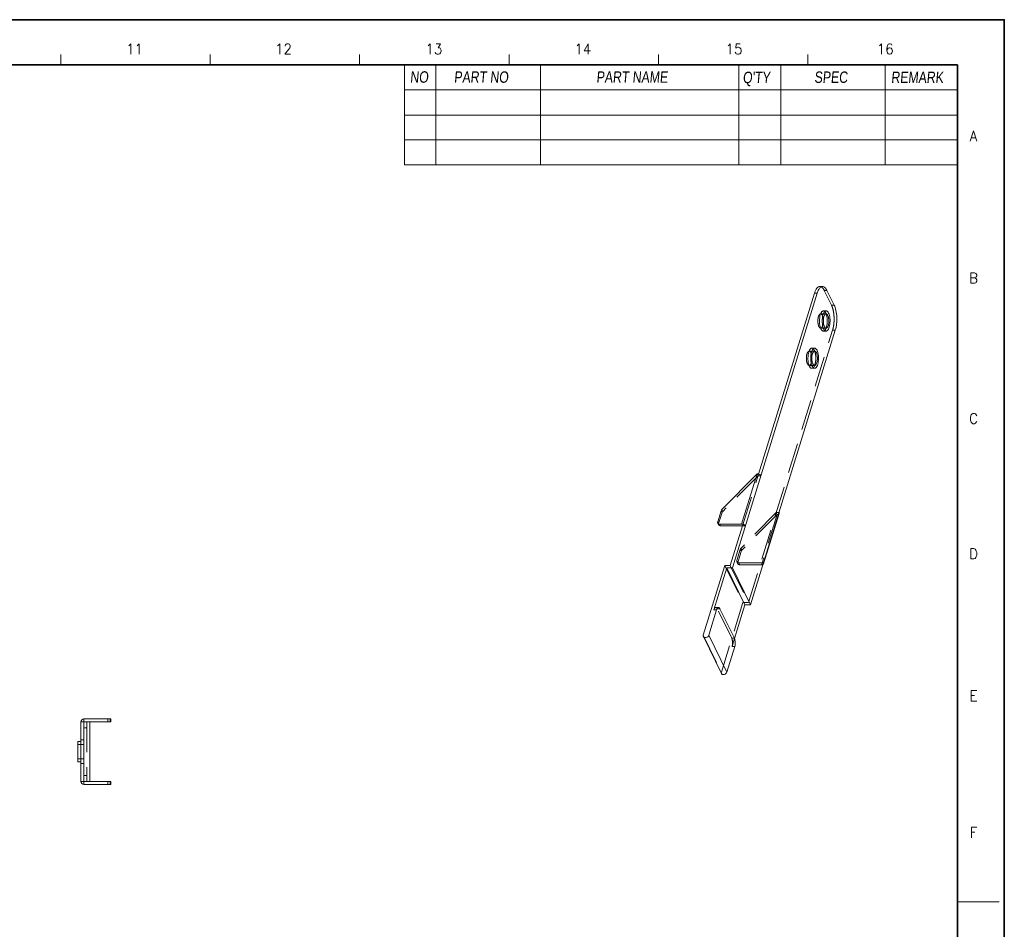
# Model space of a CAD drawing. Header units: millimetres. Extents: x 4497 to 11741, y 5958 to 12619.
# Tile 77 of 256: x 5305 to 5470, y 7101 to 7254. Entities that reach past the tile are written whole.
import ezdxf
from ezdxf.enums import TextEntityAlignment as Align

# ---------------------------------------------------------------- set-up
doc = ezdxf.new("R2010")
doc.units = ezdxf.units.MM
doc.header["$LTSCALE"] = 0.8
doc.linetypes.add('HIDDEN', pattern=[9.525, 6.35, -3.175])
doc.layers.get('0').update_dxf_attribs({"linetype": 'CONTINUOUS', "lineweight": 0})
doc.layers.add('3', color=5, linetype='HIDDEN', lineweight=0)
doc.styles.get("Standard").update_dxf_attribs({"font": 'romans.shx', "width": 0.8, "oblique": 5, "bigfont": 'whgtxt.shx'})

msp = doc.modelspace()

# ---------------------------------------------------------------- linework, layer by layer
at = {"color": 7, "linetype": 'Continuous'}
for p, q in [((5311.66, 7246.493), (5311.66, 7248.252)), ((5336.813, 7246.493), (5336.813, 7248.252)), ((5361.966, 7246.493), (5361.966, 7248.252)), ((5387.119, 7246.493), (5387.119, 7248.252)), ((5412.272, 7246.493), (5412.272, 7248.252)), ((5437.425, 7246.493), (5437.425, 7248.252)), ((5462.578, 7105.6), (5469.614, 7105.6))]:
    msp.add_line(p, q, dxfattribs=at)
at = {"color": 7, "linetype": 'Continuous', "lineweight": 35}
for p in [(5060.129, 7246.493), (5462.578, 6964.708)]:
    msp.add_line(p, (5462.578, 7246.493), dxfattribs=at)
for p, q in [((5369.529, 7246.493), (5369.529, 7229.681)), ((5374.806, 7246.493), (5374.806, 7229.681)), ((5369.529, 7229.681), (5462.578, 7229.681))]:
    msp.add_line(p, q)
at = {"color": 7}
for p, q in [((5392.396, 7246.493), (5392.396, 7229.681)), ((5425.816, 7246.493), (5425.816, 7229.681)), ((5432.852, 7246.493), (5432.852, 7229.681)), ((5450.441, 7246.493), (5450.441, 7229.681)), ((5369.529, 7242.271), (5462.578, 7242.271)), ((5369.529, 7238.05), (5462.578, 7238.05)), ((5369.529, 7233.902), (5462.578, 7233.902))]:
    msp.add_line(p, q, dxfattribs=at)
at = {"linetype": 'Continuous'}
for p, q in [((5439.897, 7209.195), (5439.436, 7209.195)), ((5424.7, 7161.844), (5438.982, 7208.06)), ((5438.521, 7208.06), (5429.114, 7177.619)), ((5438.982, 7208.06), (5438.521, 7208.06)), ((5441.843, 7206.059), (5440.623, 7208.545)), ((5440.483, 7205.085), (5440.023, 7205.085)), ((5427.75, 7155.628), (5442.032, 7201.844)), ((5440.483, 7201.685), (5440.023, 7201.685)), ((5438.547, 7198.819), (5438.086, 7198.819)), ((5438.547, 7195.419), (5438.086, 7195.419)), ((5428.878, 7177.66), (5422.937, 7171.646)), ((5426.265, 7169.205), (5428.878, 7177.66)), ((5422.814, 7171.45), (5422.242, 7169.596)), ((5432.559, 7170.986), (5429.946, 7162.53)), ((5422.253, 7169.376), (5422.406, 7169.065)), ((5422.581, 7169.205), (5422.734, 7168.894)), ((5422.581, 7169.205), (5426.265, 7169.205)), ((5422.734, 7168.894), (5426.878, 7168.894)), ((5426.418, 7168.894), (5424.36, 7162.236)), ((5423.439, 7162.236), (5419.808, 7150.486)), ((5421.6, 7154.794), (5423.779, 7161.844)), ((5424.36, 7162.236), (5423.439, 7162.236)), ((5423.779, 7161.844), (5424.7, 7161.844)), ((5423.779, 7161.844), (5426.829, 7155.628)), ((5424.7, 7161.844), (5427.75, 7155.628)), ((5422.061, 7154.794), (5420.729, 7150.486)), ((5422.061, 7154.794), (5421.6, 7154.794)), ((5422.366, 7155.172), (5421.905, 7155.172)), ((5425.048, 7149.983), (5422.608, 7154.956)), ((5426.829, 7155.628), (5425.068, 7149.928)), ((5426.829, 7155.628), (5427.75, 7155.628)), ((5419.82, 7150.265), (5422.87, 7144.049)), ((5420.729, 7150.486), (5423.78, 7144.27)), ((5423.78, 7144.27), (5425.111, 7148.578)), ((5315.067, 7125.896), (5315.067, 7135.896)), ((5315.067, 7135.896), (5320.067, 7135.896)), ((5315.567, 7125.396), (5315.567, 7136.396)), ((5315.567, 7136.396), (5320.067, 7136.396)), ((5316.567, 7135.896), (5316.567, 7125.896)), ((5320, 7136.396), (5320, 7135.896)), ((5320.067, 7136.396), (5320.067, 7135.896)), ((5314.567, 7132.596), (5314.567, 7129.196)), ((5314.567, 7132.596), (5315.067, 7132.596)), ((5315.067, 7132.896), (5315.567, 7132.896)), ((5314.567, 7129.196), (5315.067, 7129.196)), ((5315.067, 7128.896), (5315.567, 7128.896)), ((5315.067, 7125.896), (5320.067, 7125.896)), ((5315.567, 7125.396), (5320.067, 7125.396)), ((5320, 7125.896), (5320, 7125.396)), ((5320.067, 7125.896), (5320.067, 7125.396))]:
    msp.add_line(p, q, dxfattribs=at)
at = {"color": 7, "linetype": 'Continuous', "lineweight": 35}
msp.add_lwpolyline([(5050.474, 7254.1), (5050.474, 6957.1), (5470.474, 6957.1), (5470.474, 7254.1)], close=True, dxfattribs=at)
at = {"linetype": 'Continuous'}
for centre, radius, start, end in [((5436.97, 7203.385), 3.059, 356.9442, 2.94588), ((5435.034, 7197.119), 3.059, 356.9442, 2.94588), ((5315.567, 7135.896), 0.5, 90, 180), ((5315.567, 7125.896), 0.5, 180, 270)]:
    msp.add_arc(centre, radius, start, end, dxfattribs=at)
for points, knots in [([(5438.521, 7208.06), (5438.572, 7208.223), (5438.681, 7208.516), (5438.87, 7208.839), (5439.041, 7209.025), (5439.168, 7209.122), (5439.3, 7209.182), (5439.392, 7209.195), (5439.436, 7209.195)], [0, 0, 0, 0, 0.3318733, 0.6055977, 0.7205771, 0.8224609, 0.9140904, 1, 1, 1, 1]), ([(5439.562, 7209.069), (5439.5, 7209.022), (5439.381, 7208.9), (5439.163, 7208.571), (5439.048, 7208.274), (5438.982, 7208.06)], [0, 0, 0, 0, 0.1978014, 0.4303328, 1, 1, 1, 1]), ([(5439.897, 7209.195), (5439.839, 7209.195), (5439.718, 7209.171), (5439.612, 7209.108), (5439.562, 7209.069)], [0, 0, 0, 0, 0.4745823, 1, 1, 1, 1]), ([(5440.623, 7208.545), (5440.576, 7208.642), (5440.477, 7208.815), (5440.3, 7209.026), (5440.107, 7209.162), (5439.963, 7209.195), (5439.897, 7209.195)], [0, 0, 0, 0, 0.3158648, 0.5821146, 0.8045472, 1, 1, 1, 1]), ([(5442.032, 7201.844), (5442.082, 7202.006), (5442.167, 7202.351), (5442.278, 7203.087), (5442.306, 7204.038), (5442.198, 7204.967), (5442.023, 7205.634), (5441.908, 7205.927), (5441.843, 7206.059)], [0, 0, 0, 0, 0.1186463, 0.2475094, 0.519266, 0.7807498, 0.8973685, 1, 1, 1, 1]), ([(5439.611, 7202.054), (5439.551, 7202.176), (5439.456, 7202.459), (5439.375, 7202.923), (5439.351, 7203.429), (5439.385, 7203.932), (5439.475, 7204.384), (5439.595, 7204.707), (5439.718, 7204.902), (5439.813, 7205.005), (5439.914, 7205.07), (5439.988, 7205.085), (5440.023, 7205.085)], [0, 0, 0, 0, 0.1234721, 0.2690992, 0.4261389, 0.5820866, 0.7246088, 0.8434407, 0.8920936, 0.9334585, 0.9686047, 1, 1, 1, 1]), ([(5440.072, 7202.054), (5440.012, 7202.176), (5439.916, 7202.459), (5439.836, 7202.923), (5439.811, 7203.429), (5439.846, 7203.932), (5439.935, 7204.384), (5440.056, 7204.707), (5440.179, 7204.903), (5440.273, 7205.005), (5440.375, 7205.07), (5440.449, 7205.085), (5440.483, 7205.085)], [0, 0, 0, 0, 0.1234758, 0.2691072, 0.4261531, 0.5821029, 0.7246268, 0.8434537, 0.8921009, 0.9334601, 0.9686063, 1, 1, 1, 1]), ([(5440.483, 7204.585), (5440.459, 7204.585), (5440.407, 7204.574), (5440.335, 7204.529), (5440.268, 7204.457), (5440.181, 7204.319), (5440.097, 7204.09), (5440.033, 7203.771), (5440.009, 7203.417), (5440.026, 7203.059), (5440.083, 7202.732), (5440.15, 7202.532), (5440.193, 7202.445)], [0, 0, 0, 0, 0.031392, 0.066531, 0.1078751, 0.1565203, 0.2753322, 0.4178519, 0.5738081, 0.7308677, 0.8765162, 1, 1, 1, 1]), ([(5440.483, 7205.085), (5440.521, 7205.085), (5440.602, 7205.067), (5440.712, 7204.989), (5440.812, 7204.87), (5440.868, 7204.772), (5440.895, 7204.717)], [0, 0, 0, 0, 0.1954237, 0.4178592, 0.6842401, 1, 1, 1, 1]), ([(5440.895, 7204.717), (5440.955, 7204.595), (5441.05, 7204.312), (5441.131, 7203.848), (5441.155, 7203.342), (5441.121, 7202.839), (5441.031, 7202.387), (5440.911, 7202.064), (5440.788, 7201.868), (5440.693, 7201.766), (5440.592, 7201.701), (5440.518, 7201.685), (5440.483, 7201.685)], [0, 0, 0, 0, 0.1234758, 0.2691072, 0.4261531, 0.5821029, 0.7246268, 0.8434537, 0.8921009, 0.9334601, 0.9686063, 1, 1, 1, 1]), ([(5440.774, 7204.325), (5440.755, 7204.364), (5440.715, 7204.433), (5440.645, 7204.518), (5440.567, 7204.572), (5440.51, 7204.585), (5440.483, 7204.585)], [0, 0, 0, 0, 0.3156391, 0.5821242, 0.8045981, 1, 1, 1, 1]), ([(5440.483, 7202.185), (5440.508, 7202.185), (5440.56, 7202.196), (5440.632, 7202.242), (5440.698, 7202.314), (5440.785, 7202.452), (5440.87, 7202.68), (5440.933, 7203), (5440.958, 7203.354), (5440.94, 7203.712), (5440.883, 7204.039), (5440.816, 7204.239), (5440.774, 7204.325)], [0, 0, 0, 0, 0.031392, 0.066531, 0.1078751, 0.1565203, 0.2753322, 0.4178519, 0.5738081, 0.7308677, 0.8765162, 1, 1, 1, 1]), ([(5440.193, 7202.445), (5440.212, 7202.407), (5440.251, 7202.338), (5440.322, 7202.253), (5440.399, 7202.199), (5440.457, 7202.185), (5440.483, 7202.185)], [0, 0, 0, 0, 0.3156391, 0.5821242, 0.8045981, 1, 1, 1, 1]), ([(5440.023, 7201.685), (5439.985, 7201.685), (5439.904, 7201.704), (5439.794, 7201.781), (5439.694, 7201.901), (5439.638, 7201.999), (5439.611, 7202.054)], [0, 0, 0, 0, 0.1954425, 0.4178625, 0.6841654, 1, 1, 1, 1]), ([(5440.483, 7201.685), (5440.446, 7201.685), (5440.365, 7201.704), (5440.255, 7201.781), (5440.154, 7201.901), (5440.099, 7201.999), (5440.072, 7202.054)], [0, 0, 0, 0, 0.1954237, 0.4178592, 0.6842401, 1, 1, 1, 1]), ([(5437.675, 7195.787), (5437.615, 7195.909), (5437.519, 7196.193), (5437.439, 7196.657), (5437.414, 7197.163), (5437.449, 7197.665), (5437.538, 7198.117), (5437.658, 7198.44), (5437.782, 7198.636), (5437.876, 7198.738), (5437.978, 7198.803), (5438.051, 7198.819), (5438.086, 7198.819)], [0, 0, 0, 0, 0.1234721, 0.2690992, 0.4261389, 0.5820866, 0.7246088, 0.8434407, 0.8920936, 0.9334585, 0.9686047, 1, 1, 1, 1]), ([(5438.135, 7195.787), (5438.075, 7195.909), (5437.98, 7196.193), (5437.899, 7196.657), (5437.875, 7197.163), (5437.909, 7197.665), (5437.999, 7198.117), (5438.119, 7198.44), (5438.242, 7198.636), (5438.337, 7198.738), (5438.438, 7198.803), (5438.512, 7198.819), (5438.547, 7198.819)], [0, 0, 0, 0, 0.1234758, 0.2691072, 0.4261531, 0.5821029, 0.7246268, 0.8434537, 0.8921009, 0.9334601, 0.9686063, 1, 1, 1, 1]), ([(5438.547, 7198.319), (5438.522, 7198.319), (5438.47, 7198.308), (5438.399, 7198.262), (5438.332, 7198.19), (5438.245, 7198.052), (5438.16, 7197.824), (5438.097, 7197.505), (5438.073, 7197.15), (5438.09, 7196.793), (5438.147, 7196.465), (5438.214, 7196.265), (5438.256, 7196.179)], [0, 0, 0, 0, 0.031392, 0.066531, 0.1078751, 0.1565203, 0.2753322, 0.4178519, 0.5738081, 0.7308677, 0.8765162, 1, 1, 1, 1]), ([(5438.547, 7198.819), (5438.584, 7198.819), (5438.666, 7198.8), (5438.775, 7198.723), (5438.876, 7198.603), (5438.931, 7198.505), (5438.958, 7198.451)], [0, 0, 0, 0, 0.1954237, 0.4178592, 0.6842401, 1, 1, 1, 1]), ([(5438.958, 7198.451), (5439.018, 7198.328), (5439.114, 7198.045), (5439.194, 7197.581), (5439.219, 7197.075), (5439.184, 7196.573), (5439.095, 7196.12), (5438.975, 7195.797), (5438.851, 7195.602), (5438.757, 7195.5), (5438.655, 7195.435), (5438.581, 7195.419), (5438.547, 7195.419)], [0, 0, 0, 0, 0.1234758, 0.2691072, 0.4261531, 0.5821029, 0.7246268, 0.8434537, 0.8921009, 0.9334601, 0.9686063, 1, 1, 1, 1]), ([(5438.837, 7198.059), (5438.818, 7198.097), (5438.779, 7198.167), (5438.708, 7198.251), (5438.631, 7198.305), (5438.573, 7198.319), (5438.547, 7198.319)], [0, 0, 0, 0, 0.3156391, 0.5821242, 0.8045981, 1, 1, 1, 1]), ([(5438.547, 7195.919), (5438.571, 7195.919), (5438.623, 7195.93), (5438.695, 7195.976), (5438.762, 7196.048), (5438.849, 7196.186), (5438.933, 7196.414), (5438.997, 7196.733), (5439.021, 7197.088), (5439.004, 7197.445), (5438.947, 7197.773), (5438.88, 7197.973), (5438.837, 7198.059)], [0, 0, 0, 0, 0.031392, 0.066531, 0.1078751, 0.1565203, 0.2753322, 0.4178519, 0.5738081, 0.7308677, 0.8765162, 1, 1, 1, 1]), ([(5438.086, 7195.419), (5438.049, 7195.419), (5437.968, 7195.438), (5437.858, 7195.515), (5437.757, 7195.635), (5437.702, 7195.733), (5437.675, 7195.787)], [0, 0, 0, 0, 0.1954425, 0.4178625, 0.6841654, 1, 1, 1, 1]), ([(5438.547, 7195.419), (5438.509, 7195.419), (5438.428, 7195.438), (5438.318, 7195.515), (5438.218, 7195.635), (5438.162, 7195.733), (5438.135, 7195.787)], [0, 0, 0, 0, 0.1954237, 0.4178592, 0.6842401, 1, 1, 1, 1]), ([(5438.256, 7196.179), (5438.275, 7196.14), (5438.315, 7196.071), (5438.385, 7195.987), (5438.463, 7195.932), (5438.52, 7195.919), (5438.547, 7195.919)], [0, 0, 0, 0, 0.3156391, 0.5821242, 0.8045981, 1, 1, 1, 1]), ([(5428.878, 7177.66), (5428.941, 7177.66), (5429.07, 7177.643), (5429.247, 7177.577), (5429.396, 7177.481), (5429.469, 7177.395), (5429.491, 7177.349)], [0, 0, 0, 0, 0.2647366, 0.5366441, 0.7885204, 1, 1, 1, 1]), ([(5422.937, 7171.646), (5422.922, 7171.631), (5422.871, 7171.573), (5422.831, 7171.504), (5422.814, 7171.45)], [0, 0, 0, 0, 0.2649236, 1, 1, 1, 1]), ([(5432.542, 7171.133), (5432.553, 7171.109), (5432.57, 7171.06), (5432.566, 7171.008), (5432.559, 7170.985)], [0, 0, 0, 0, 0.5257576, 1, 1, 1, 1]), ([(5422.242, 7169.596), (5422.23, 7169.559), (5422.219, 7169.483), (5422.237, 7169.408), (5422.253, 7169.376)], [0, 0, 0, 0, 0.5173587, 1, 1, 1, 1]), ([(5422.253, 7169.376), (5422.266, 7169.35), (5422.303, 7169.3), (5422.409, 7169.224), (5422.512, 7169.205), (5422.581, 7169.205)], [0, 0, 0, 0, 0.2277301, 0.4667818, 1, 1, 1, 1]), ([(5422.734, 7168.894), (5422.665, 7168.894), (5422.562, 7168.913), (5422.455, 7168.989), (5422.419, 7169.039), (5422.406, 7169.065)], [0, 0, 0, 0, 0.5332182, 0.7722699, 1, 1, 1, 1]), ([(5426.878, 7168.894), (5426.856, 7168.939), (5426.783, 7169.026), (5426.635, 7169.122), (5426.457, 7169.187), (5426.328, 7169.205), (5426.265, 7169.205)], [0, 0, 0, 0, 0.2114796, 0.4633559, 0.7352634, 1, 1, 1, 1]), ([(5429.851, 7162.42), (5429.874, 7162.433), (5429.914, 7162.464), (5429.939, 7162.508), (5429.946, 7162.53)], [0, 0, 0, 0, 0.5251474, 1, 1, 1, 1]), ([(5429.946, 7162.53), (5429.953, 7162.553), (5429.957, 7162.605), (5429.94, 7162.654), (5429.929, 7162.678)], [0, 0, 0, 0, 0.4742424, 1, 1, 1, 1]), ([(5421.6, 7154.794), (5421.617, 7154.848), (5421.653, 7154.946), (5421.725, 7155.068), (5421.808, 7155.15), (5421.875, 7155.172), (5421.905, 7155.172)], [0, 0, 0, 0, 0.332527, 0.607197, 0.8236211, 1, 1, 1, 1]), ([(5422.366, 7155.172), (5422.336, 7155.172), (5422.268, 7155.15), (5422.186, 7155.068), (5422.114, 7154.946), (5422.077, 7154.848), (5422.061, 7154.794)], [0, 0, 0, 0, 0.1763789, 0.392803, 0.667473, 1, 1, 1, 1]), ([(5422.608, 7154.956), (5422.592, 7154.988), (5422.559, 7155.045), (5422.5, 7155.116), (5422.436, 7155.161), (5422.388, 7155.172), (5422.366, 7155.172)], [0, 0, 0, 0, 0.3154823, 0.5820892, 0.8046138, 1, 1, 1, 1]), ([(5419.82, 7150.265), (5419.804, 7150.298), (5419.785, 7150.373), (5419.797, 7150.449), (5419.808, 7150.486)], [0, 0, 0, 0, 0.482768, 1, 1, 1, 1]), ([(5420.729, 7150.486), (5420.701, 7150.395), (5420.574, 7150.228), (5420.344, 7150.113), (5420.143, 7150.087), (5420.005, 7150.108), (5419.89, 7150.166), (5419.837, 7150.231), (5419.82, 7150.265)], [0, 0, 0, 0, 0.2518086, 0.5295247, 0.6634331, 0.7864563, 0.8973644, 1, 1, 1, 1]), ([(5425.111, 7148.578), (5425.146, 7148.691), (5425.191, 7148.936), (5425.202, 7149.309), (5425.161, 7149.667), (5425.094, 7149.889), (5425.048, 7149.983)], [0, 0, 0, 0, 0.2474259, 0.5193356, 0.7809739, 1, 1, 1, 1]), ([(5422.87, 7144.049), (5422.887, 7144.015), (5422.94, 7143.95), (5423.055, 7143.892), (5423.194, 7143.871), (5423.394, 7143.897), (5423.624, 7144.012), (5423.752, 7144.179), (5423.78, 7144.27)], [0, 0, 0, 0, 0.1026356, 0.2135437, 0.3365669, 0.4704753, 0.7481914, 1, 1, 1, 1])]:
    msp.add_open_spline(points, degree=3, knots=knots, dxfattribs=at)
at = {"layer": '3'}
for p, q in [((5441.383, 7206.059), (5440.162, 7208.545)), ((5440.623, 7208.545), (5440.162, 7208.545)), ((5441.843, 7206.059), (5441.383, 7206.059)), ((5439.562, 7204.585), (5440.483, 7204.585)), ((5439.562, 7202.185), (5440.483, 7202.185)), ((5427.411, 7156.019), (5441.572, 7201.844)), ((5442.032, 7201.844), (5441.572, 7201.844)), ((5437.626, 7198.319), (5438.547, 7198.319)), ((5437.626, 7195.919), (5438.547, 7195.919)), ((5429.031, 7177.349), (5423.089, 7171.335)), ((5426.418, 7168.894), (5429.114, 7177.619)), ((5429.031, 7177.349), (5428.878, 7177.66)), ((5429.031, 7177.349), (5429.491, 7177.349)), ((5422.967, 7171.139), (5422.394, 7169.285)), ((5422.814, 7171.45), (5422.967, 7171.139)), ((5422.937, 7171.646), (5423.089, 7171.335)), ((5432.081, 7171.133), (5426.139, 7165.119)), ((5432.234, 7170.822), (5426.292, 7164.808)), ((5432.234, 7170.822), (5429.621, 7162.367)), ((5432.081, 7171.133), (5432.542, 7171.133)), ((5432.081, 7171.133), (5432.234, 7170.822)), ((5422.242, 7169.596), (5422.394, 7169.285)), ((5426.017, 7164.923), (5425.445, 7163.069)), ((5426.17, 7164.612), (5425.597, 7162.759)), ((5426.017, 7164.923), (5426.17, 7164.612)), ((5426.139, 7165.119), (5426.292, 7164.808)), ((5425.445, 7163.069), (5425.597, 7162.759)), ((5425.456, 7162.849), (5425.609, 7162.538)), ((5425.784, 7162.678), (5429.929, 7162.678)), ((5425.784, 7162.678), (5425.937, 7162.367)), ((5423.439, 7162.236), (5426.49, 7156.019)), ((5424.36, 7162.236), (5427.411, 7156.019)), ((5425.937, 7162.367), (5429.621, 7162.367)), ((5426.49, 7156.019), (5422.859, 7144.27)), ((5427.411, 7156.019), (5426.49, 7156.019)), ((5422.608, 7154.956), (5422.147, 7154.956)), ((5424.588, 7149.983), (5422.147, 7154.956)), ((5419.808, 7150.486), (5422.859, 7144.27)), ((5425.048, 7149.983), (5424.588, 7149.983)), ((5425.068, 7149.928), (5424.651, 7148.578)), ((5425.111, 7148.578), (5424.651, 7148.578)), ((5316.067, 7135.896), (5316.067, 7125.896)), ((5319.567, 7136.396), (5319.567, 7135.896)), ((5315.567, 7134.896), (5316.067, 7134.896)), ((5315.567, 7132.096), (5314.567, 7132.096)), ((5315.567, 7132.096), (5315.567, 7129.696)), ((5315.567, 7129.696), (5314.567, 7129.696)), ((5315.567, 7126.896), (5316.067, 7126.896)), ((5319.567, 7125.896), (5319.567, 7125.396))]:
    msp.add_line(p, q, dxfattribs=at)
for points, knots in [([(5439.436, 7209.195), (5439.503, 7209.195), (5439.646, 7209.162), (5439.84, 7209.026), (5440.017, 7208.815), (5440.115, 7208.642), (5440.162, 7208.545)], [0, 0, 0, 0, 0.1954528, 0.4178854, 0.6841352, 1, 1, 1, 1]), ([(5441.383, 7206.059), (5441.447, 7205.927), (5441.562, 7205.634), (5441.738, 7204.967), (5441.845, 7204.038), (5441.818, 7203.087), (5441.706, 7202.351), (5441.622, 7202.006), (5441.572, 7201.844)], [0, 0, 0, 0, 0.1026315, 0.2192502, 0.480734, 0.7524906, 0.8813537, 1, 1, 1, 1]), ([(5439.562, 7204.585), (5439.538, 7204.585), (5439.486, 7204.574), (5439.414, 7204.528), (5439.347, 7204.456), (5439.26, 7204.318), (5439.176, 7204.09), (5439.112, 7203.771), (5439.088, 7203.416), (5439.105, 7203.059), (5439.162, 7202.732), (5439.229, 7202.532), (5439.272, 7202.445)], [0, 0, 0, 0, 0.0313937, 0.0665399, 0.1078991, 0.1565463, 0.2753732, 0.4178971, 0.5738469, 0.7308928, 0.8765242, 1, 1, 1, 1]), ([(5439.853, 7204.325), (5439.834, 7204.364), (5439.794, 7204.433), (5439.724, 7204.518), (5439.646, 7204.572), (5439.589, 7204.585), (5439.562, 7204.585)], [0, 0, 0, 0, 0.3157599, 0.5821408, 0.8045763, 1, 1, 1, 1]), ([(5440.026, 7203.543), (5440.018, 7203.689), (5439.985, 7203.956), (5439.907, 7204.216), (5439.853, 7204.325)], [0, 0, 0, 0, 0.5441606, 1, 1, 1, 1]), ([(5440.023, 7205.085), (5440.06, 7205.085), (5440.142, 7205.067), (5440.251, 7204.99), (5440.352, 7204.87), (5440.407, 7204.772), (5440.434, 7204.717)], [0, 0, 0, 0, 0.1954425, 0.4178625, 0.6841654, 1, 1, 1, 1]), ([(5440.434, 7204.717), (5440.494, 7204.595), (5440.59, 7204.312), (5440.67, 7203.848), (5440.695, 7203.342), (5440.66, 7202.839), (5440.571, 7202.387), (5440.451, 7202.064), (5440.327, 7201.868), (5440.233, 7201.766), (5440.131, 7201.701), (5440.058, 7201.685), (5440.023, 7201.685)], [0, 0, 0, 0, 0.1234721, 0.2690992, 0.4261389, 0.5820866, 0.7246088, 0.8434407, 0.8920936, 0.9334585, 0.9686047, 1, 1, 1, 1]), ([(5439.272, 7202.445), (5439.291, 7202.407), (5439.33, 7202.338), (5439.401, 7202.253), (5439.478, 7202.199), (5439.536, 7202.185), (5439.562, 7202.185)], [0, 0, 0, 0, 0.3157599, 0.5821408, 0.8045763, 1, 1, 1, 1]), ([(5439.562, 7202.185), (5439.591, 7202.185), (5439.653, 7202.201), (5439.735, 7202.263), (5439.809, 7202.359), (5439.876, 7202.487), (5439.932, 7202.642), (5439.994, 7202.888), (5440.018, 7203.086), (5440.025, 7203.222)], [0, 0, 0, 0, 0.0707929, 0.1525949, 0.2517857, 0.3703092, 0.507379, 0.6605387, 1, 1, 1, 1]), ([(5437.626, 7198.319), (5437.601, 7198.319), (5437.549, 7198.308), (5437.477, 7198.262), (5437.411, 7198.19), (5437.324, 7198.052), (5437.239, 7197.824), (5437.176, 7197.504), (5437.151, 7197.15), (5437.169, 7196.793), (5437.226, 7196.465), (5437.293, 7196.265), (5437.335, 7196.179)], [0, 0, 0, 0, 0.0313937, 0.0665399, 0.1078991, 0.1565463, 0.2753732, 0.4178971, 0.5738469, 0.7308928, 0.8765242, 1, 1, 1, 1]), ([(5437.916, 7198.059), (5437.897, 7198.097), (5437.858, 7198.167), (5437.787, 7198.251), (5437.71, 7198.306), (5437.652, 7198.319), (5437.626, 7198.319)], [0, 0, 0, 0, 0.3157599, 0.5821408, 0.8045763, 1, 1, 1, 1]), ([(5438.089, 7197.276), (5438.081, 7197.422), (5438.049, 7197.689), (5437.97, 7197.949), (5437.916, 7198.059)], [0, 0, 0, 0, 0.5441606, 1, 1, 1, 1]), ([(5438.086, 7198.819), (5438.124, 7198.819), (5438.205, 7198.8), (5438.315, 7198.723), (5438.415, 7198.603), (5438.471, 7198.505), (5438.498, 7198.451)], [0, 0, 0, 0, 0.1954425, 0.4178625, 0.6841654, 1, 1, 1, 1]), ([(5438.498, 7198.451), (5438.558, 7198.328), (5438.653, 7198.045), (5438.734, 7197.581), (5438.758, 7197.075), (5438.724, 7196.573), (5438.634, 7196.121), (5438.514, 7195.797), (5438.391, 7195.602), (5438.296, 7195.5), (5438.195, 7195.435), (5438.121, 7195.419), (5438.086, 7195.419)], [0, 0, 0, 0, 0.1234721, 0.2690992, 0.4261389, 0.5820866, 0.7246088, 0.8434407, 0.8920936, 0.9334585, 0.9686047, 1, 1, 1, 1]), ([(5437.335, 7196.179), (5437.354, 7196.14), (5437.394, 7196.071), (5437.464, 7195.987), (5437.542, 7195.932), (5437.599, 7195.919), (5437.626, 7195.919)], [0, 0, 0, 0, 0.3157599, 0.5821408, 0.8045763, 1, 1, 1, 1]), ([(5437.626, 7195.919), (5437.654, 7195.919), (5437.716, 7195.934), (5437.798, 7195.997), (5437.873, 7196.093), (5437.939, 7196.22), (5437.996, 7196.375), (5438.058, 7196.621), (5438.081, 7196.819), (5438.089, 7196.956)], [0, 0, 0, 0, 0.0707929, 0.1525949, 0.2517857, 0.3703092, 0.507379, 0.6605387, 1, 1, 1, 1]), ([(5422.967, 7171.139), (5422.972, 7171.156), (5423, 7171.229), (5423.048, 7171.293), (5423.089, 7171.335)], [0, 0, 0, 0, 0.236058, 1, 1, 1, 1]), ([(5432.559, 7170.985), (5432.551, 7170.961), (5432.521, 7170.911), (5432.446, 7170.86), (5432.347, 7170.829), (5432.273, 7170.822), (5432.234, 7170.822)], [0, 0, 0, 0, 0.2022154, 0.4300185, 0.6962564, 1, 1, 1, 1]), ([(5422.406, 7169.065), (5422.39, 7169.098), (5422.371, 7169.173), (5422.383, 7169.248), (5422.394, 7169.285)], [0, 0, 0, 0, 0.4826413, 1, 1, 1, 1]), ([(5426.139, 7165.119), (5426.125, 7165.104), (5426.074, 7165.046), (5426.034, 7164.977), (5426.017, 7164.923)], [0, 0, 0, 0, 0.2649236, 1, 1, 1, 1]), ([(5426.17, 7164.612), (5426.175, 7164.629), (5426.203, 7164.702), (5426.25, 7164.766), (5426.292, 7164.808)], [0, 0, 0, 0, 0.236058, 1, 1, 1, 1]), ([(5425.445, 7163.069), (5425.433, 7163.032), (5425.422, 7162.957), (5425.44, 7162.881), (5425.456, 7162.849)], [0, 0, 0, 0, 0.5173587, 1, 1, 1, 1]), ([(5425.456, 7162.849), (5425.469, 7162.823), (5425.505, 7162.773), (5425.612, 7162.697), (5425.715, 7162.678), (5425.784, 7162.678)], [0, 0, 0, 0, 0.2277301, 0.4667818, 1, 1, 1, 1]), ([(5425.609, 7162.538), (5425.593, 7162.571), (5425.574, 7162.646), (5425.586, 7162.722), (5425.597, 7162.759)], [0, 0, 0, 0, 0.4826413, 1, 1, 1, 1]), ([(5425.937, 7162.367), (5425.868, 7162.367), (5425.765, 7162.386), (5425.658, 7162.462), (5425.622, 7162.512), (5425.609, 7162.538)], [0, 0, 0, 0, 0.5332182, 0.7722699, 1, 1, 1, 1]), ([(5429.621, 7162.367), (5429.643, 7162.367), (5429.722, 7162.371), (5429.802, 7162.391), (5429.851, 7162.42)], [0, 0, 0, 0, 0.2777351, 1, 1, 1, 1]), ([(5421.905, 7155.172), (5421.927, 7155.172), (5421.975, 7155.161), (5422.04, 7155.116), (5422.099, 7155.045), (5422.131, 7154.988), (5422.147, 7154.956)], [0, 0, 0, 0, 0.1953862, 0.4179108, 0.6845177, 1, 1, 1, 1]), ([(5424.588, 7149.983), (5424.634, 7149.889), (5424.7, 7149.667), (5424.742, 7149.309), (5424.731, 7148.936), (5424.685, 7148.691), (5424.651, 7148.578)], [0, 0, 0, 0, 0.2190261, 0.4806644, 0.7525741, 1, 1, 1, 1]), ([(5422.859, 7144.27), (5422.847, 7144.233), (5422.836, 7144.157), (5422.854, 7144.082), (5422.87, 7144.049)], [0, 0, 0, 0, 0.517232, 1, 1, 1, 1])]:
    msp.add_open_spline(points, degree=3, knots=knots, dxfattribs=at)

# ---------------------------------------------------------------- texts
at = {"color": 7, "linetype": 'Continuous', "width": 0.933333}
for s, p in [('11', (5324.095, 7249.165)), ('12', (5349.158, 7249.165)), ('13', (5374.478, 7249.165)), ('14', (5399.541, 7249.165)), ('15', (5424.989, 7249.165)), ('16', (5450.438, 7249.165)), ('A', (5465.306, 7234.513)), ('B', (5465.306, 7210.607)), ('C', (5465.306, 7186.958)), ('D', (5465.306, 7164.209)), ('E', (5465.306, 7140.303)), ('F', (5465.306, 7117.296))]:
    msp.add_text(s, height=1.759, dxfattribs=at).set_placement(p, align=Align.MIDDLE_CENTER)
at = {"linetype": 'Continuous', "char_height": 1.92627, "attachment_point": 1}
for s, insert in [('{\\fㅁㅌㅈㅂ|b0|i0|c129|p50;NO}', (5370.44, 7245.418)), ('{\\fㅁㅌㅈㅂ|b0|i0|c129|p50;PART NO}', (5377.841, 7245.406)), ('{\\fㅁㅌㅈㅂ|b0|i0|c129|p50;PART NAME}', (5401.795, 7245.406)), ("{\\fㅁㅌㅈㅂ|b0|i0|c129|p50;Q'TY}", (5426.438, 7245.343)), ('{\\fㅁㅌㅈㅂ|b0|i0|c129|p50;SPEC}', (5438.486, 7245.385)), ('{\\fㅁㅌㅈㅂ|b0|i0|c129|p50;REMARK}', (5451.405, 7245.364))]:
    msp.add_mtext(s, dxfattribs=dict(at, insert=insert))

doc.saveas('drawing.dxf')
